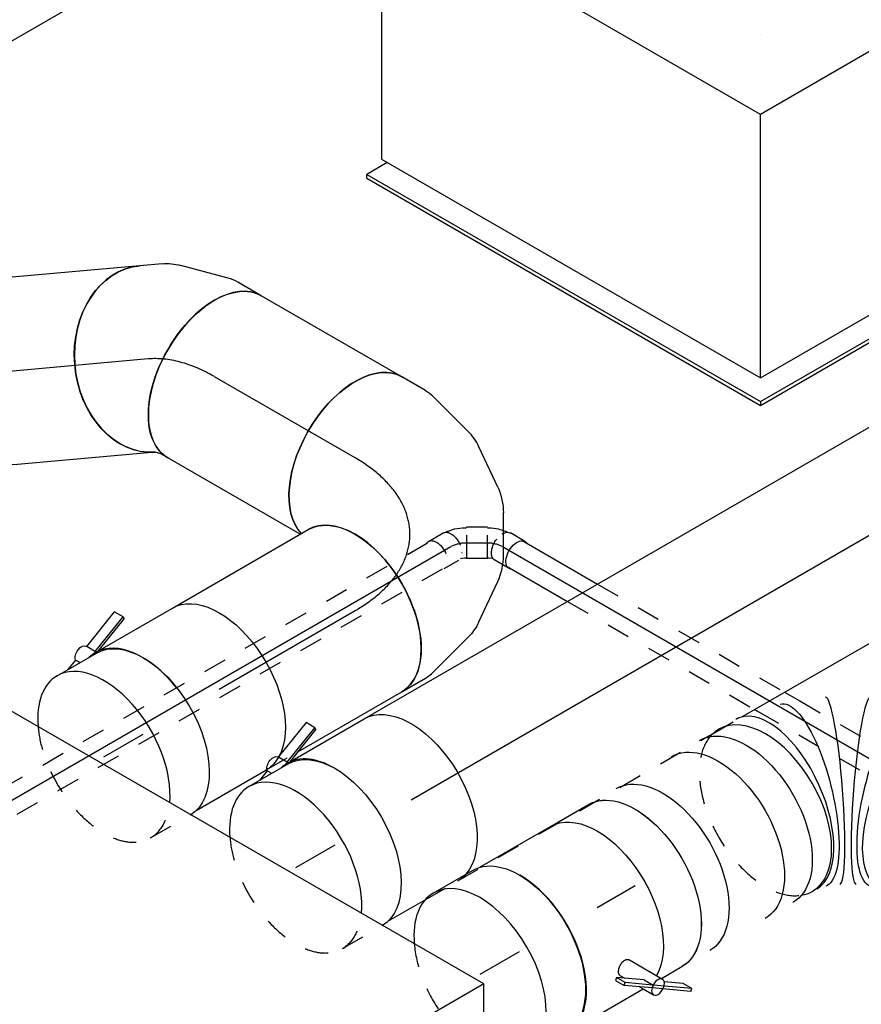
# Model space of a CAD drawing. Extents: x -138812 to 250702, y -18987 to 104055.
# Tile 29 of 193: x 21230 to 22129, y 25170 to 26222. Entities that reach past the tile are written whole.
import ezdxf
from ezdxf.enums import TextEntityAlignment as Align

# ---------------------------------------------------------------- set-up
doc = ezdxf.new("R2010")
doc.units = 0
doc.header["$LTSCALE"] = 50
doc.linetypes.add('CENTER2', pattern=[28.575, 19.05, -3.175, 3.175, -3.175])
doc.linetypes.add('STREEPJES', pattern=[0.1, 0.05, -0.05])
doc.layers.get('0').update_dxf_attribs({"linetype": 'CONTINUOUS'})
for name, color, linetype in [('WL524---_D', 153, 'CONTINUOUS'), ('WL524---_HARTLIJN', 8, 'CONTINUOUS'), ('WL570---_RETOUR_RST', 2, 'CONTINUOUS'), ('WL570---_RETOUR_RST_HL', 1, 'CONTINUOUS'), ('WL570---_TOEVOER', 3, 'CONTINUOUS'), ('WL570---_TOEVOER_HL', 8, 'CONTINUOUS'), ('WL5911--_D', 2, 'CONTINUOUS'), ('WM570---_RETOUR_RST_PR', 1, 'CONTINUOUS'), ('WM570---_TOEVOER_PR', 1, 'CONTINUOUS')]:
    doc.layers.add(name, color=color, linetype=linetype)
doc.styles.add('BURO-018', font='ARIAL.TTF', dxfattribs={"height": 90})
doc.styles.add('BURO-025', font='ARIAL.TTF', dxfattribs={"height": 125})

# ---------------------------------------------------------------- blocks, each defined once
blk = doc.blocks.new('*U744')
at = {"color": 0, "ltscale": 10}
for p, q in [((15, 16, -1850.9), (108, 16, -1850.9)), ((339, 16, -1850.9), (357.7, 16, -1850.9)), ((977.8, 16, -1850.9), (1395.8, 16, -1850.9)), ((15, -16, -1850.9), (89.5, -16, -1850.9)), ((320.5, -16, -1850.9), (324.8, -16, -1850.9)), ((994.4, -16, -1850.9), (1395.8, -16, -1850.9))]:
    blk.add_line(p, q, dxfattribs=at)
at = {"color": 8, "linetype": 'STREEPJES', "ltscale": 10}
for p, q in [((108, 16, -1850.9), (339, 16, -1850.9)), ((357.7, 16, -1850.9), (977.8, 16, -1850.9)), ((89.5, -16, -1850.9), (320.5, -16, -1850.9)), ((324.8, -16, -1850.9), (994.4, -16, -1850.9))]:
    blk.add_line(p, q, dxfattribs=at)
at = {"layer": 'WL524---_HARTLIJN', "linetype": 'CENTER2'}
blk.add_line((0, 0, -1850.9), (1416.7, 0, -1850.9), dxfattribs=at)
at = {"layer": 'WL524---_D', "color": 1, "style": 'BURO-018'}
blk.add_attdef('POSNR', text='', height=90, dxfattribs=at).set_placement((0, 0), align=Align.MIDDLE)
blk = doc.blocks.new('*U747')
at = {"color": 8, "linetype": 'STREEPJES', "ltscale": 10}
for p, q in [((20.9, 16, -2286.1), (600.5, 16, -2286.1)), ((20.9, -16, -2286.1), (600.5, -16, -2286.1))]:
    blk.add_line(p, q, dxfattribs=at)
at = {"layer": 'WL524---_HARTLIJN', "linetype": 'CENTER2'}
blk.add_line((0, 0, -2286.1), (615.5, 0, -2286.1), dxfattribs=at)
at = {"layer": 'WL524---_D', "color": 1, "style": 'BURO-018'}
blk.add_attdef('POSNR', text='', height=90, dxfattribs=at).set_placement((0, 0), align=Align.MIDDLE)
blk = doc.blocks.new('*U748')
at = {"color": 8, "linetype": 'STREEPJES', "ltscale": 10}
for p, q in [((-26.1, 16.8, -1845.1), (-8.2, 16.8, -1845.1)), ((-5.2, 16, -1845.1), (-3.9, 16, -1845.1)), ((-3.1, 15.9, -1845.1), (-3.9, 16, -1845.1)), ((-3.1, 15.9, -1845.1), (4.5, 14.4, -1845.1)), ((-1.3, 11.9, -1845.1), (-1, 11.3, -1845.1)), ((4.5, 14.4, -1845.1), (4.8, 14.3, -1845.1)), ((4.8, 14.3, -1845.1), (12.4, 11.3, -1845.1)), ((12.4, 11.3, -1845.1), (16, 9.3, -1845.1)), ((0.3, -19.5, -1845.1), (17.1, 9.5, -1845.1)), ((17.1, 9.5, -1845.1), (16, 9.3, -1845.1)), ((36.1, -1.5, -1845.1), (17.1, 9.5, -1845.1)), ((19.3, -30.5, -1845.1), (36.1, -1.5, -1845.1)), ((-26.1, -16.8, -1845.1), (-8.2, -16.8, -1845.1)), ((-5.6, -16.2, -1845.1), (-4.4, -16.5, -1845.1)), ((-4.4, -16.5, -1845.1), (-1.5, -17.6, -1845.1)), ((-1.5, -17.6, -1845.1), (0, -18.5, -1845.1)), ((-1.3, -11.9, -1845.1), (-1, -11.3, -1845.1)), ((0.3, -19.5, -1845.1), (0, -18.5, -1845.1)), ((19.3, -30.5, -1845.1), (0.3, -19.5, -1845.1))]:
    blk.add_line(p, q, dxfattribs=at)
at = {"color": 8, "linetype": 'STREEPJES', "ltscale": 10, "extrusion": (-4.26297e-17, -3.94865e-17, -1)}
for centre, start_param, end_param in [((-26.1, 0, -1845.1), 0, 3.451437), ((-26.1, 0, -1845.1), 5.973341, 6.280044), ((-8.2, 0, -1845.1), 0, 3.141593)]:
    blk.add_ellipse(centre, major_axis=(0, 16.8), ratio=0.57735, start_param=start_param, end_param=end_param, dxfattribs=at)
at = {"layer": 'WL524---_HARTLIJN', "linetype": 'CENTER2', "extrusion": (-4.26297e-17, -3.94865e-17, -1)}
blk.add_ellipse((1.6, -15.7, -1845.1), major_axis=(19.2, -11.1), ratio=0.57735, start_param=3.926991, end_param=4.712389, dxfattribs=at)
at = {"layer": 'WL524---_D', "color": 1, "style": 'BURO-018'}
blk.add_attdef('POSNR', text='', height=90, dxfattribs=at).set_placement((0, 0), align=Align.MIDDLE)
blk = doc.blocks.new('*U749')
at = {"color": 8, "linetype": 'STREEPJES', "ltscale": 10}
for p, q in [((-9, 16, -1845.1), (-5.1, 16, -1845.1)), ((-5, 16, -1845.1), (3, 14.8, -1845.1)), ((3.3, 14.7, -1845.1), (3, 14.8, -1845.1)), ((3.3, 14.7, -1845.1), (8, 13.1, -1845.1)), ((7.1, 9.6, -1845.1), (6.5, 9.3, -1845.1)), ((-4.8, -10.9, -1845.1), (-4.8, -10.3, -1845.1)), ((-9, -16, -1845.1), (-7.5, -16, -1845.1)), ((-7.5, -16, -1845.1), (-4.4, -16.5, -1845.1)), ((-4.4, -16.5, -1845.1), (-3.2, -16.9, -1845.1)), ((7.3, -23.6, -1845.1), (-1.3, -18.6, -1845.1))]:
    blk.add_line(p, q, dxfattribs=at)
at = {"color": 0, "ltscale": 10}
for p, q in [((8, 13.1, -1845.1), (10.7, 12.2, -1845.1)), ((10.7, 12.2, -1845.1), (11.4, 11.9, -1845.1)), ((11.4, 11.9, -1845.1), (12.5, 11.3, -1845.1)), ((31, 1.5, -1845.1), (15.5, 10.5, -1845.1)), ((14.2, -27.6, -1845.1), (7.3, -23.6, -1845.1))]:
    blk.add_line(p, q, dxfattribs=at)
at = {"color": 0, "ltscale": 10, "extrusion": (-1.04771e-31, 5.55112e-17, -1)}
for centre, start_param, end_param in [((7.1, -4.1, -1845.1), 2.435982, 3.141593), ((22.6, -13.1, -1845.1), 0, 3.451437), ((22.6, -13.1, -1845.1), 5.973341, 6.280044)]:
    blk.add_ellipse(centre, major_axis=(-8.4, -14.5), ratio=0.57735, start_param=start_param, end_param=end_param, dxfattribs=at)
at = {"color": 8, "linetype": 'STREEPJES', "ltscale": 10, "extrusion": (-1.04771e-31, 5.55112e-17, -1)}
blk.add_ellipse((7.1, -4.1, -1845.1), major_axis=(-8.4, -14.5), ratio=0.57735, start_param=0, end_param=2.435982, dxfattribs=at)
at = {"layer": 'WL524---_HARTLIJN', "linetype": 'CENTER2'}
blk.add_line((-31, 0, -1845.1), (-9.2, 0, -1845.1), dxfattribs=at)
at = {"layer": 'WL524---_HARTLIJN', "linetype": 'CENTER2', "extrusion": (-9.24446e-32, 5.55112e-17, -1)}
blk.add_ellipse((-9.2, -12.8, -1845.1), major_axis=(22.2, 0), ratio=0.57735, start_param=4.712389, end_param=5.497787, dxfattribs=at)
at = {"layer": 'WL524---_D', "color": 1, "style": 'BURO-018'}
blk.add_attdef('POSNR', text='', height=90, dxfattribs=at).set_placement((0, 0), align=Align.MIDDLE)
blk = doc.blocks.new('*U968')
at = {"color": 0, "ltscale": 10}
for p, q in [((-276.4, 331.6, -1133.8), (-417.2, 87.7, -1133.8)), ((191.5, 331.6, -1133.8), (-276.4, 331.6, -1133.8)), ((-42.5, -73.5, -1133.8), (-276.4, 331.6, -1133.8)), ((425.4, -73.5, -1133.8), (191.5, 331.6, -1133.8)), ((-417.2, 87.7, -1133.8), (-183.3, -317.5, -1133.8)), ((-440.9, 77.8, -1133.8), (-438.9, 81.3, -1133.8)), ((-440.9, 77.8, -1133.8), (-198, -342.9, -1133.8)), ((-413.6, 81.3, -1133.8), (-438.9, 81.3, -1133.8)), ((-438.9, 81.3, -1133.8), (-196, -339.4, -1133.8)), ((-183.3, -317.5, -1133.8), (-42.5, -73.5, -1133.8)), ((425.4, -73.5, -1133.8), (-42.5, -73.5, -1133.8)), ((284.5, -317.5, -1133.8), (425.4, -73.5, -1133.8)), ((-183.3, -317.5, -1133.8), (284.5, -317.5, -1133.8)), ((289.9, -339.4, -1133.8), (277.2, -317.5, -1133.8)), ((-196, -339.4, -1133.8), (-198, -342.9, -1133.8)), ((-198, -342.9, -1133.8), (287.8, -342.9, -1133.8)), ((-196, -339.4, -1133.8), (289.9, -339.4, -1133.8)), ((287.8, -342.9, -1133.8), (289.9, -339.4, -1133.8))]:
    blk.add_line(p, q, dxfattribs=at)
at = {"color": 8, "linetype": 'STREEPJES', "ltscale": 10}
for q in [(23.5, 217.4, -1133.8), (-20.7, 205.6, -1133.8), (81.3, 205.6, -1133.8), (-39.4, 173.2, -1133.8), (137.4, 173.2, -1133.8), (-27.6, 129, -1133.8), (11.6, 84.9, -1133.8), (67.7, 52.5, -1133.8), (125.5, 40.7, -1133.8), (169.7, 52.5, -1133.8), (188.4, 84.9, -1133.8), (176.6, 129, -1133.8)]:
    blk.add_line((74.5, 129, -1133.8), q, dxfattribs=at)
at = {"color": 0, "ltscale": 10}
blk.add_ellipse((74.5, 129, -1133.8), major_axis=(108.3, -62.5), ratio=0.57735, dxfattribs=at)
at = {"layer": 'WL570---_RETOUR_RST_HL', "linetype": 'CENTER2'}
blk.add_circle((0, 0, -1133.8), 0.075, dxfattribs=at)
at = {"layer": 'WL570---_RETOUR_RST', "color": 1, "style": 'BURO-018'}
for tag in ['MC', 'Q']:
    blk.add_attdef(tag, text='', height=90, dxfattribs=at).set_placement((0, 0), align=Align.MIDDLE)
at = {"layer": 'WM570---_RETOUR_RST_PR', "color": 1, "style": 'BURO-018'}
blk.add_attdef('POSNR', text='', height=90, dxfattribs=at).set_placement((0, 0), align=Align.MIDDLE)
blk = doc.blocks.new('*U1034')
at = {"color": 0, "ltscale": 10}
for p, q in [((0, 100, -2843.4), (48.5, 100, -2843.4)), ((0, -100, -2843.4), (48.5, -100, -2843.4))]:
    blk.add_line(p, q, dxfattribs=at)
for start_param, end_param in [(0, 0.886396), (3.141593, 6.283185), (2.411332, 3.141593)]:
    blk.add_ellipse((0, 0, -2843.4), major_axis=(0, 100), ratio=0.57735, start_param=start_param, end_param=end_param, dxfattribs=at)
at = {"color": 0, "ltscale": 10, "extrusion": (2.67592e-17, -7.95482e-17, -1)}
blk.add_ellipse((48.5, 0, -2843.4), major_axis=(0, 100), ratio=0.57735, start_param=0, end_param=3.141593, dxfattribs=at)
at = {"color": 8, "linetype": 'STREEPJES', "ltscale": 10}
blk.add_ellipse((0, 0, -2843.4), major_axis=(0, 100), ratio=0.57735, start_param=0.886396, end_param=2.411332, dxfattribs=at)
at = {"layer": 'WL570---_TOEVOER_HL', "linetype": 'CENTER2'}
blk.add_line((0, 0, -2843.4), (48.5, 0, -2843.4), dxfattribs=at)
at = {"layer": 'WM570---_TOEVOER_PR', "color": 1, "style": 'BURO-018'}
blk.add_attdef('POSNR', text='', height=90, dxfattribs=at).set_placement((0, 0), align=Align.MIDDLE)
blk = doc.blocks.new('*U1035')
at = {"color": 0, "ltscale": 10}
blk.add_line((0, 100, -2515), (48.5, 100, -2515), dxfattribs=at)
at = {"color": 8, "linetype": 'STREEPJES', "ltscale": 10}
for p in [(0, -100, -2515), (49.5, -100, -2515)]:
    blk.add_line(p, (48.5, -100, -2515), dxfattribs=at)
at = {"color": 0, "ltscale": 10}
for start_param, end_param in [(0, 0.886396), (3.825993, 6.283185)]:
    blk.add_ellipse((0, 0, -2515), major_axis=(0, 100), ratio=0.57735, start_param=start_param, end_param=end_param, dxfattribs=at)
at = {"color": 0, "ltscale": 10, "extrusion": (-4.26297e-17, -3.94865e-17, -1)}
blk.add_ellipse((48.5, 0, -2515), major_axis=(0, 100), ratio=0.57735, start_param=0, end_param=3.124112, dxfattribs=at)
at = {"color": 8, "linetype": 'STREEPJES', "ltscale": 10}
for start_param, end_param in [(0.886396, 3.141593), (3.141593, 3.825993)]:
    blk.add_ellipse((0, 0, -2515), major_axis=(0, 100), ratio=0.57735, start_param=start_param, end_param=end_param, dxfattribs=at)
at = {"layer": 'WL570---_TOEVOER_HL', "linetype": 'CENTER2'}
blk.add_line((0, 0, -2515), (48.5, 0, -2515), dxfattribs=at)
at = {"layer": 'WM570---_TOEVOER_PR', "color": 1, "style": 'BURO-018'}
blk.add_attdef('POSNR', text='', height=90, dxfattribs=at).set_placement((0, 0), align=Align.MIDDLE)
blk = doc.blocks.new('*U1036')
at = {"color": 0, "ltscale": 10}
blk.add_line((0, 100, -2682.5), (48.5, 100, -2682.5), dxfattribs=at)
at = {"color": 8, "linetype": 'STREEPJES', "ltscale": 10}
for p in [(0, -100, -2682.5), (49.5, -100, -2682.5)]:
    blk.add_line(p, (48.5, -100, -2682.5), dxfattribs=at)
at = {"color": 0, "ltscale": 10}
for start_param, end_param in [(0, 0.886396), (3.825993, 6.283185)]:
    blk.add_ellipse((0, 0, -2682.5), major_axis=(0, 100), ratio=0.57735, start_param=start_param, end_param=end_param, dxfattribs=at)
at = {"color": 0, "ltscale": 10, "extrusion": (-4.26297e-17, -3.94865e-17, -1)}
blk.add_ellipse((48.5, 0, -2682.5), major_axis=(0, 100), ratio=0.57735, start_param=0, end_param=3.124112, dxfattribs=at)
at = {"color": 8, "linetype": 'STREEPJES', "ltscale": 10}
for start_param, end_param in [(0.886396, 3.141593), (3.141593, 3.825993)]:
    blk.add_ellipse((0, 0, -2682.5), major_axis=(0, 100), ratio=0.57735, start_param=start_param, end_param=end_param, dxfattribs=at)
at = {"layer": 'WL570---_TOEVOER_HL', "linetype": 'CENTER2'}
blk.add_line((0, 0, -2682.5), (48.5, 0, -2682.5), dxfattribs=at)
at = {"layer": 'WM570---_TOEVOER_PR', "color": 1, "style": 'BURO-018'}
blk.add_attdef('POSNR', text='', height=90, dxfattribs=at).set_placement((0, 0), align=Align.MIDDLE)
blk = doc.blocks.new('*U1042')
at = {"color": 2, "ltscale": 10}
for p, q in [((-8.3, 127.7, -2446.3), (-52.6, 110.5, -2446.3)), ((-2.9, 118.2, -2446.3), (-8.3, 127.7, -2446.3)), ((-47.1, 101.1, -2446.3), (-2.9, 118.2, -2446.3)), ((-2.7, 116.2, -2446.3), (-44.4, 100, -2446.3)), ((-2.7, 116.2, -2446.3), (-2.9, 118.2, -2446.3)), ((-46.5, 100, -2446.3), (-52.8, 110.9, -2446.3)), ((-70, 103.7, -2446.3), (-82.2, 99, -2446.3)), ((-67.3, 99, -2446.3), (-70, 103.7, -2446.3)), ((-47.5, 100, -2446.3), (-46.5, 100, -2446.3)), ((-46.5, 100, -2446.3), (47.5, 100, -2446.3)), ((-38.7, -100, -2446.3), (47.5, -100, -2446.3)), ((48.7, -100, -2446.3), (47.5, -100, -2446.3))]:
    blk.add_line(p, q, dxfattribs=at)
at = {"color": 2, "ltscale": 10, "extrusion": (-1.16467e-16, 1.31341e-16, -1)}
for centre, major_axis, start_param, end_param in [((-61.2, 106.1, -2446.3), (-8.4, -4.85), 0.434478, 3.141593), ((47.5, 0, -2446.3), (0, 100), 0, 2.794924)]:
    blk.add_ellipse(centre, major_axis=major_axis, ratio=0.57735, start_param=start_param, end_param=end_param, dxfattribs=at)
at = {"color": 2, "ltscale": 10}
for start_param, end_param in [(0, 0.142646), (4.955401, 6.283185)]:
    blk.add_ellipse((-47.5, 0, -2446.3), major_axis=(0, 100), ratio=0.57735, start_param=start_param, end_param=end_param, dxfattribs=at)
at = {"color": 8, "linetype": 'STREEPJES', "ltscale": 10, "extrusion": (-1.16467e-16, 1.31341e-16, -1)}
blk.add_ellipse((47.5, 0, -2446.3), major_axis=(0, 100), ratio=0.57735, start_param=2.794924, end_param=3.120517, dxfattribs=at)
at = {"layer": 'WL570---_TOEVOER', "color": 1, "style": 'BURO-018'}
blk.add_attdef('I', text='', height=90, dxfattribs=at).set_placement((0, 0), align=Align.MIDDLE)
at = {"layer": 'WM570---_TOEVOER_PR', "color": 1, "style": 'BURO-018'}
blk.add_attdef('POSNR', text='', height=90, dxfattribs=at).set_placement((0, 0), align=Align.MIDDLE)
blk = doc.blocks.new('*U1044')
at = {"color": 0, "ltscale": 10}
for p, q in [((-43.8, 100, -1909.6), (-35.4, 100, -1909.6)), ((-35.4, 100, -1909.6), (-29.2, 101.7, -1909.6)), ((65, -76.5, -1909.6), (84.5, -62.9, -1909.6)), ((-3.7, -98.6, -1909.6), (46.9, -85, -1909.6)), ((-43.8, -100, -1909.6), (-14.7, -100, -1909.6))]:
    blk.add_line(p, q, dxfattribs=at)
at = {"color": 0, "ltscale": 10, "extrusion": (1.03585e-16, -6.83926e-17, -1)}
for centre, major_axis, ratio, start_param, end_param in [((27, 19, -1909.6), (-57.5, 81.8), 0.788675, 0.020167, 3.141593), ((13.7, 9.6, -1909.6), (42.6, -91.2), 0.750739, 6.150885, 6.415485)]:
    blk.add_ellipse(centre, major_axis=major_axis, ratio=ratio, start_param=start_param, end_param=end_param, dxfattribs=at)
at = {"color": 0, "ltscale": 10}
for centre, major_axis, ratio, start_param, end_param in [((-43.8, 0, -1909.6), (0, 100), 0.57735, 3.141593, 6.283185), ((-22.3, 0, -1909.6), (13.1, -99.6), 0.646887, 6.198226, 6.368145)]:
    blk.add_ellipse(centre, major_axis=major_axis, ratio=ratio, start_param=start_param, end_param=end_param, dxfattribs=at)
at = {"layer": 'WL570---_TOEVOER_HL', "linetype": 'CENTER2'}
blk.add_ellipse((-125.4, 141.4, -1909.6), major_axis=(173.2, -100), ratio=0.57735, start_param=5.497787, end_param=6.021386, dxfattribs=at)
at = {"layer": 'WM570---_TOEVOER_PR', "color": 1, "style": 'BURO-018'}
blk.add_attdef('POSNR', text='', height=90, dxfattribs=at).set_placement((0, 0), align=Align.MIDDLE)
blk = doc.blocks.new('*U1045')
at = {"color": 0, "ltscale": 10}
for p, q in [((1.5, 100, -1867.3), (149.3, 100, -1867.3)), ((0, -100, -1867.3), (149.3, -100, -1867.3))]:
    blk.add_line(p, q, dxfattribs=at)
blk.add_ellipse((0, 0, -1867.3), major_axis=(0, 100), ratio=0.788675, start_param=3.141593, end_param=6.263018, dxfattribs=at)
at = {"color": 0, "ltscale": 10, "extrusion": (-4.64067e-17, -5.15873e-17, -1)}
blk.add_ellipse((149.3, 0, -1867.3), major_axis=(0, 100), ratio=0.788675, start_param=0, end_param=3.141593, dxfattribs=at)
at = {"layer": 'WL570---_TOEVOER_HL', "linetype": 'CENTER2'}
blk.add_line((0, 0, -1867.3), (149.3, 0, -1867.3), dxfattribs=at)
at = {"layer": 'WM570---_TOEVOER_PR', "color": 1, "style": 'BURO-018'}
blk.add_attdef('POSNR', text='', height=90, dxfattribs=at).set_placement((0, 0), align=Align.MIDDLE)
blk = doc.blocks.new('*U1049')
at = {"color": 2, "ltscale": 10}
for p, q in [((432.7, -226.3, -2904.4), (65.3, 410.1, -2904.4)), ((432.7, -226.3, -2904.4), (40.8, -226.3, -2904.4)), ((326.6, -410.1, -2904.4), (432.7, -226.3, -2904.4))]:
    blk.add_line(p, q, dxfattribs=at)
at = {"layer": 'WL5911--_D', "color": 2, "style": 'BURO-025'}
blk.add_attdef('POSNR', text='', height=125, dxfattribs=at).set_placement((0, 0), align=Align.MIDDLE)
blk = doc.blocks.new('*U1050')
at = {"color": 0, "ltscale": 10}
for p, q in [((9.9, 100, -2063.2), (173.5, 100, -2063.2)), ((0, -100, -2063.2), (173.5, -100, -2063.2))]:
    blk.add_line(p, q, dxfattribs=at)
blk.add_ellipse((0, 0, -2063.2), major_axis=(0, 100), ratio=0.57735, start_param=3.141593, end_param=6.123637, dxfattribs=at)
at = {"color": 0, "ltscale": 10, "extrusion": (7.43708e-18, -5.9805e-17, -1)}
blk.add_ellipse((173.5, 0, -2063.2), major_axis=(0, 100), ratio=0.57735, start_param=0, end_param=3.141593, dxfattribs=at)
at = {"layer": 'WL570---_TOEVOER_HL', "linetype": 'CENTER2'}
blk.add_line((0, 0, -2063.2), (173.5, 0, -2063.2), dxfattribs=at)
at = {"layer": 'WM570---_TOEVOER_PR', "color": 1, "style": 'BURO-018'}
blk.add_attdef('POSNR', text='', height=90, dxfattribs=at).set_placement((0, 0), align=Align.MIDDLE)
blk = doc.blocks.new('*U1051')
at = {"color": 0, "ltscale": 10}
for p, q in [((0, 100, -2412.7), (167.7, 100, -2412.7)), ((0, -100, -2412.7), (1.2, -100, -2412.7)), ((39.5, -100, -2412.7), (167.7, -100, -2412.7))]:
    blk.add_line(p, q, dxfattribs=at)
at = {"color": 8, "linetype": 'STREEPJES', "ltscale": 10}
blk.add_line((1.2, -100, -2412.7), (39.5, -100, -2412.7), dxfattribs=at)
at = {"color": 0, "ltscale": 10, "extrusion": (2.67592e-17, -7.95482e-17, -1)}
blk.add_ellipse((167.7, 0, -2412.7), major_axis=(0, 100), ratio=0.57735, start_param=0, end_param=3.141593, dxfattribs=at)
at = {"layer": 'WL570---_TOEVOER_HL', "linetype": 'CENTER2'}
blk.add_line((0, 0, -2412.7), (167.7, 0, -2412.7), dxfattribs=at)
at = {"layer": 'WM570---_TOEVOER_PR', "color": 1, "style": 'BURO-018'}
blk.add_attdef('POSNR', text='', height=90, dxfattribs=at).set_placement((0, 0), align=Align.MIDDLE)
blk = doc.blocks.new('*U1052')
at = {"color": 0, "ltscale": 10}
for p, q in [((19.5, 166.2, -2178.7), (5, 191.4, -2178.7)), ((37.3, 105.4, -2178.7), (23.7, 156, -2178.7)), ((34.8, 38.1, -2178.7), (39, 85.5, -2178.7)), ((3.5, -28.3, -2178.7), (26.3, 11.2, -2178.7)), ((-54.5, -76.5, -2178.7), (-15.6, -49.2, -2178.7)), ((-123.3, -98.6, -2178.7), (-72.6, -85, -2178.7)), ((-163.3, -100, -2178.7), (-134.2, -100, -2178.7))]:
    blk.add_line(p, q, dxfattribs=at)
at = {"color": 0, "ltscale": 10, "extrusion": (2.67592e-17, -7.95482e-17, -1)}
for centre, major_axis, ratio, start_param, end_param in [((-81.6, 141.4, -2178.7), (-86.6, -50), 0.57735, 0.159548, 3.141593), ((-70.9, 122.8, -2178.7), (92.8, 38.5), 0.646887, 6.198226, 6.368145), ((-64.1, 54.6, -2178.7), (-96.1, 30.4), 0.803023, 2.966153, 3.317032), ((-105.8, 9.6, -2178.7), (42.6, -91.2), 0.750739, 6.150885, 6.415485)]:
    blk.add_ellipse(centre, major_axis=major_axis, ratio=ratio, start_param=start_param, end_param=end_param, dxfattribs=at)
at = {"color": 0, "ltscale": 10}
for centre, major_axis, ratio, start_param, end_param in [((-61.3, 86.8, -2178.7), (100.3, 8.7), 0.750739, 6.150885, 6.415485), ((-163.3, 0, -2178.7), (0, 100), 0.57735, 3.141593, 6.283185), ((-79.3, 28.3, -2178.7), (-74.4, 68.1), 0.803023, 2.966153, 3.317032), ((-141.8, 0, -2178.7), (13.1, -99.6), 0.646887, 6.198226, 6.368145)]:
    blk.add_ellipse(centre, major_axis=major_axis, ratio=ratio, start_param=start_param, end_param=end_param, dxfattribs=at)
at = {"layer": 'WL570---_TOEVOER_HL', "linetype": 'CENTER2'}
blk.add_ellipse((-244.9, 141.4, -2178.7), major_axis=(173.2, -100), ratio=0.57735, start_param=5.497787, end_param=7.068583, dxfattribs=at)
at = {"layer": 'WM570---_TOEVOER_PR', "color": 1, "style": 'BURO-018'}
blk.add_attdef('POSNR', text='', height=90, dxfattribs=at).set_placement((0, 0), align=Align.MIDDLE)
blk = doc.blocks.new('*U1053')
at = {"color": 2, "ltscale": 10}
for p, q in [((-8.3, 127.7, -2613.7), (-52.6, 110.5, -2613.7)), ((-2.9, 118.2, -2613.7), (-8.3, 127.7, -2613.7)), ((-47.1, 101.1, -2613.7), (-2.9, 118.2, -2613.7)), ((-2.7, 116.2, -2613.7), (-44.4, 100, -2613.7)), ((-2.7, 116.2, -2613.7), (-2.9, 118.2, -2613.7)), ((-46.5, 100, -2613.7), (-52.8, 110.9, -2613.7)), ((-70, 103.7, -2613.7), (-82.2, 99, -2613.7)), ((-67.3, 99, -2613.7), (-70, 103.7, -2613.7)), ((-47.5, 100, -2613.7), (-46.5, 100, -2613.7)), ((-46.5, 100, -2613.7), (47.5, 100, -2613.7)), ((-38.7, -100, -2613.7), (7.2, -100, -2613.7))]:
    blk.add_line(p, q, dxfattribs=at)
at = {"color": 8, "linetype": 'STREEPJES', "ltscale": 10}
blk.add_line((7.2, -100, -2613.7), (47.5, -100, -2613.7), dxfattribs=at)
at = {"color": 2, "ltscale": 10, "extrusion": (-1.16467e-16, 1.31341e-16, -1)}
for centre, major_axis, start_param, end_param in [((-61.2, 106.1, -2613.7), (-8.4, -4.85), 0.434478, 3.141593), ((47.5, 0, -2613.7), (0, 100), 0, 2.947085)]:
    blk.add_ellipse(centre, major_axis=major_axis, ratio=0.57735, start_param=start_param, end_param=end_param, dxfattribs=at)
at = {"color": 2, "ltscale": 10}
for start_param, end_param in [(0, 0.142646), (5.490605, 6.283185)]:
    blk.add_ellipse((-47.5, 0, -2613.7), major_axis=(0, 100), ratio=0.57735, start_param=start_param, end_param=end_param, dxfattribs=at)
at = {"color": 8, "linetype": 'STREEPJES', "ltscale": 10, "extrusion": (-1.16467e-16, 1.31341e-16, -1)}
blk.add_ellipse((47.5, 0, -2613.7), major_axis=(0, 100), ratio=0.57735, start_param=2.947085, end_param=3.141593, dxfattribs=at)
at = {"layer": 'WL570---_TOEVOER', "color": 1, "style": 'BURO-018'}
blk.add_attdef('I', text='', height=90, dxfattribs=at).set_placement((0, 0), align=Align.MIDDLE)
at = {"layer": 'WM570---_TOEVOER_PR', "color": 1, "style": 'BURO-018'}
blk.add_attdef('POSNR', text='', height=90, dxfattribs=at).set_placement((0, 0), align=Align.MIDDLE)
blk = doc.blocks.new('*U1055')
at = {"color": 0, "ltscale": 10}
for p, q in [((0, 100, -2580.1), (1826.8, 100, -2580.1)), ((306.3, -100, -2580.1), (315, -100, -2580.1)), ((350.4, -100, -2580.1), (1826.8, -100, -2580.1))]:
    blk.add_line(p, q, dxfattribs=at)
at = {"color": 8, "linetype": 'STREEPJES', "ltscale": 10}
for p, q in [((0, -100, -2580.1), (306.3, -100, -2580.1)), ((315, -100, -2580.1), (350.4, -100, -2580.1))]:
    blk.add_line(p, q, dxfattribs=at)
at = {"layer": 'WL570---_TOEVOER_HL', "linetype": 'CENTER2'}
blk.add_line((0, 0, -2580.1), (1826.8, 0, -2580.1), dxfattribs=at)
at = {"layer": 'WM570---_TOEVOER_PR', "color": 1, "style": 'BURO-018'}
blk.add_attdef('POSNR', text='', height=90, dxfattribs=at).set_placement((0, 0), align=Align.MIDDLE)
blk = doc.blocks.new('*U1068')
at = {"color": 0, "ltscale": 10}
blk.add_line((5.2, -100, -2127.3), (2900, -100, -2127.3), dxfattribs=at)
at = {"layer": 'WM570---_TOEVOER_PR', "color": 1, "style": 'BURO-018'}
blk.add_attdef('POSNR', text='', height=90, dxfattribs=at).set_placement((0, 0), align=Align.MIDDLE)
blk = doc.blocks.new('*U1192')
at = {"color": 2, "ltscale": 10}
for p, q in [((-39.9, 100, -2776.3), (47.5, 100, -2776.3)), ((49.1, -65.7, -2776.3), (69.6, -101.2, -2776.3)), ((27.8, -75, -2776.3), (25.3, -77.1, -2776.3)), ((25.3, -77.1, -2776.3), (30.7, -86.5, -2776.3)), ((52.3, -92.2, -2776.3), (27.8, -75, -2776.3)), ((33.2, -84.5, -2776.3), (27.8, -75, -2776.3)), ((32.1, -74.9, -2776.3), (35.1, -80.2, -2776.3)), ((30.7, -86.5, -2776.3), (33.2, -84.5, -2776.3)), ((55.2, -103.7, -2776.3), (30.7, -86.5, -2776.3)), ((57.2, -101.3, -2776.3), (33.2, -84.5, -2776.3)), ((52.3, -92.2, -2776.3), (57.7, -101.7, -2776.3)), ((-47.5, -100, -2776.3), (46.5, -100, -2776.3)), ((44.2, -96, -2776.3), (46.5, -100, -2776.3)), ((46.5, -100, -2776.3), (52.8, -110.9, -2776.3)), ((55.2, -103.7, -2776.3), (57.7, -101.7, -2776.3)), ((89.2, -127.7, -2776.3), (55.2, -103.7, -2776.3)), ((57.7, -101.7, -2776.3), (57.2, -101.3, -2776.3)), ((91.8, -125.6, -2776.3), (57.7, -101.7, -2776.3)), ((86.3, -116.2, -2776.3), (69.8, -104.6, -2776.3)), ((91.8, -125.6, -2776.3), (86.3, -116.2, -2776.3)), ((89.2, -127.7, -2776.3), (91.8, -125.6, -2776.3))]:
    blk.add_line(p, q, dxfattribs=at)
at = {"color": 2, "ltscale": 10, "extrusion": (-3.41963e-17, 5.17926e-17, -1)}
blk.add_ellipse((47.5, 0, -2776.3), major_axis=(0, 100), ratio=0.57735, start_param=0, end_param=2.817169, dxfattribs=at)
at = {"color": 2, "ltscale": 10}
for centre, major_axis, start_param, end_param in [((-47.5, 0, -2776.3), (0, 100), 3.141593, 5.504969), ((-47.5, 0, -2776.3), (0, 100), 2.998946, 3.141593), ((61.2, -106.1, -2776.3), (-8.4, -4.85), 3.141593, 6.283185), ((61.2, -106.1, -2776.3), (-8.4, -4.85), 0, 3.141593)]:
    blk.add_ellipse(centre, major_axis=major_axis, ratio=0.57735, start_param=start_param, end_param=end_param, dxfattribs=at)
blk.add_spline([(32.1, -74.9, -2776.3), (32, -74.4, -2776.3), (31.9, -73.8, -2776.3), (32, -73.2, -2776.3), (32.1, -72.6, -2776.3), (32.3, -71.9, -2776.3), (32.6, -71.2, -2776.3), (33, -70.5, -2776.3), (33.5, -69.8, -2776.3), (34, -69.1, -2776.3), (34.6, -68.5, -2776.3), (35.2, -67.8, -2776.3), (36, -67.1, -2776.3), (36.7, -66.5, -2776.3), (37.5, -66, -2776.3), (38.3, -65.4, -2776.3), (39.2, -65, -2776.3), (40.1, -64.6, -2776.3), (41, -64.2, -2776.3), (41.8, -63.9, -2776.3), (42.7, -63.7, -2776.3), (43.6, -63.6, -2776.3), (44.4, -63.5, -2776.3), (45.2, -63.5, -2776.3), (45.9, -63.6, -2776.3), (46.6, -63.8, -2776.3), (47.3, -64.1, -2776.3), (47.9, -64.4, -2776.3), (48.4, -64.8, -2776.3), (48.8, -65.2, -2776.3), (49.1, -65.7, -2776.3)], degree=3, dxfattribs=at)
at = {"layer": 'WL570---_TOEVOER', "color": 1, "style": 'BURO-018'}
blk.add_attdef('I', text='', height=90, dxfattribs=at).set_placement((0, 0), align=Align.MIDDLE)
at = {"layer": 'WM570---_TOEVOER_PR', "color": 1, "style": 'BURO-018'}
blk.add_attdef('POSNR', text='', height=90, dxfattribs=at).set_placement((0, 0), align=Align.MIDDLE)
blk = doc.blocks.new('*U1193')
at = {"color": 0, "ltscale": 10}
for p, q in [((116.2, 72.8, -2595.9), (116, 72.8, -2595.9)), ((157.9, 48.6, -2595.9), (157.8, 48.7, -2595.9))]:
    blk.add_line(p, q, dxfattribs=at)
at = {"color": 8, "linetype": 'STREEPJES', "ltscale": 10}
for centre, start_param, end_param in [((0, 0, -2595.9), 0.208231, 2.933362), ((-17.1, -534.6, -2595.9), 3.141593, 9.421636)]:
    blk.add_ellipse(centre, major_axis=(0, 100), ratio=0.57735, start_param=start_param, end_param=end_param, dxfattribs=at)
at = {"color": 0, "ltscale": 10}
for centre, major_axis, ratio, start_param, end_param in [((0, 0, -2595.9), (0, 100), 0.57735, 0, 0.208231), ((0, 0, -2595.9), (0, 100), 0.57735, 3.141593, 6.283185), ((13.4, 0, -2595.9), (10.1, 99.9), 0.497511, 3.191932, 6.232846), ((13.4, 0, -2595.9), (10.1, 99.9), 0.497511, 6.232846, 6.333525), ((72.7, -17.6, -2595.9), (-43.3, -90.4), 0.106869, 0.008217, 3.133375), ((101.2, -34.1, -2595.9), (56.7, 82.8), 0.106869, 0.008217, 3.133375), ((146.1, -76.6, -2595.9), (81.4, 58.7), 0.497511, 0.050339, 3.091253), ((146.1, -76.6, -2595.9), (81.4, 58.7), 0.497511, 6.232846, 6.333525), ((168.1, -114.7, -2595.9), (-86.6, -50), 0.57735, 3.141593, 6.283185), ((198.6, -167.6, -2595.9), (-86.6, -50), 0.57735, 3.141593, 6.283185), ((0, 0, -2595.9), (0, 100), 0.57735, 2.933362, 3.141593), ((229.2, -220.5, -2595.9), (-86.6, -50), 0.57735, 3.141593, 6.283185), ((259.7, -273.4, -2595.9), (-86.6, -50), 0.57735, 3.141593, 6.283185), ((290.3, -326.3, -2595.9), (-86.6, -50), 0.57735, 3.141593, 5.655202), ((316.9, -383.2, -2595.9), (100.3, 8.7), 0.750739, 0.1323, 2.280047), ((306.8, -416, -2595.9), (-74.4, 68.1), 0.803023, 3.317032, 5.939391), ((271.9, -431.8, -2595.9), (13.1, -99.6), 0.646887, 0.084959, 3.056633), ((194.6, -441.7, -2595.9), (-30.5, 95.6), 0.287337, 6.257145, 6.309226), ((194.6, -441.7, -2595.9), (-30.5, 95.6), 0.287337, 3.167633, 6.257145), ((316.9, -383.2, -2595.9), (100.3, 8.7), 0.750739, 6.150885, 6.415485), ((306.8, -416, -2595.9), (-74.4, 68.1), 0.803023, 2.966153, 3.317032), ((271.9, -431.8, -2595.9), (13.1, -99.6), 0.646887, 6.198226, 6.368145)]:
    blk.add_ellipse(centre, major_axis=major_axis, ratio=ratio, start_param=start_param, end_param=end_param, dxfattribs=at)
at = {"color": 0, "ltscale": 10, "extrusion": (2.67592e-17, -7.95482e-17, -1)}
for centre, major_axis, ratio, start_param, end_param in [((42.8, -6, -2595.9), (28.3, 96.2), 0.313149, 6.256783, 9.398376), ((126.2, -54.2, -2595.9), (-69.2, -72.6), 0.313149, 0.026402, 3.167995), ((311.5, -363.1, -2595.9), (92.8, 38.5), 0.646887, 4.166828, 6.368145), ((315.3, -401.3, -2595.9), (-96.1, 30.4), 0.803023, 0.617662, 3.317032), ((292, -426.4, -2595.9), (42.6, -91.2), 0.750739, 3.273893, 6.415485), ((239.5, -431.8, -2595.9), (-11, 99.9), 0.490246, 6.229449, 9.371042), ((149.2, -460.9, -2595.9), (46.6, -88.9), 0.060492, 3.136547, 6.278139), ((107, -487.7, -2595.9), (-60.8, 79.8), 0.171379, 3.156268, 6.297861)]:
    blk.add_ellipse(centre, major_axis=major_axis, ratio=ratio, start_param=start_param, end_param=end_param, dxfattribs=at)
at = {"layer": 'WM570---_TOEVOER_PR', "color": 1, "style": 'BURO-018'}
blk.add_attdef('POSNR', text='', height=90, dxfattribs=at).set_placement((0, 0), align=Align.MIDDLE)
blk = doc.blocks.new('*U1194')
at = {"color": 0, "ltscale": 10}
for p, q in [((0, 100, -2742.7), (46.7, 100, -2742.7)), ((21.4, -100, -2742.7), (46.7, -100, -2742.7))]:
    blk.add_line(p, q, dxfattribs=at)
at = {"color": 0, "ltscale": 10, "extrusion": (2.67592e-17, -7.95482e-17, -1)}
blk.add_ellipse((46.7, 0, -2742.7), major_axis=(0, 100), ratio=0.57735, start_param=0, end_param=3.141593, dxfattribs=at)
at = {"layer": 'WL570---_TOEVOER_HL', "linetype": 'CENTER2'}
blk.add_line((0, 0, -2742.7), (46.7, 0, -2742.7), dxfattribs=at)
at = {"layer": 'WM570---_TOEVOER_PR', "color": 1, "style": 'BURO-018'}
blk.add_attdef('POSNR', text='', height=90, dxfattribs=at).set_placement((0, 0), align=Align.MIDDLE)
blk = doc.blocks.new('*U1195')
at = {"color": 0, "ltscale": 10, "extrusion": (2.67592e-17, -7.95482e-17, -1)}
for centre in [(0, 0, -2709.7), (34.2, 0, -2709.7), (102.7, 0, -2709.7), (137, 0, -2709.7)]:
    blk.add_ellipse(centre, major_axis=(0, 100), ratio=0.57735, start_param=0, end_param=3.141593, dxfattribs=at)
at = {"layer": 'WM570---_TOEVOER_PR', "color": 1, "style": 'BURO-018'}
blk.add_attdef('POSNR', text='', height=90, dxfattribs=at).set_placement((0, 0), align=Align.MIDDLE)

msp = doc.modelspace()

# ---------------------------------------------------------------- block references
at = {"layer": 'WL524---_D'}
for name, p, rotation in [('*U748', (21697.58133, 25663.1081, 1845.12388), 30.00000000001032), ('*U747', (21157.50514, 25351.29497, 2286.09424), 30.00000000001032), ('*U744', (21745.65239, 25659.02562, 1850.89738), 329.9999999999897)]:
    msp.add_blockref(name, p, dxfattribs=dict(at, rotation=rotation))
msp.add_blockref('*U749', (21738.58133, 25663.1081, 1845.12388), dxfattribs=at)
at = {"layer": 'WL570---_RETOUR_RST'}
ref = msp.add_blockref('*U968', (22021.31348, 26205.88468, 1133.81353), dxfattribs=dict(at, rotation=30.00000000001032))
ref.add_attrib('Q', '435', dxfattribs={"color": 1, "height": 90, "style": 'BURO-018'}).set_placement((22617.04201, 25813.96632), align=Align.MIDDLE)
ref.add_attrib('MC', 'A', dxfattribs={"color": 1, "height": 90, "style": 'BURO-018'}).set_placement((22617.04201, 26597.80304), align=Align.MIDDLE)
at = {"layer": 'WL570---_TOEVOER'}
for name, p, rotation in [('*U1068', (20223.70522, 25739.18172, 2127.25096), 30.00000000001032), ('*U1055', (21647.85477, 25388.31871, 2580.14492), 30.00000000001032), ('*U1044', (21399.83253, 25862.49292, 1909.56133), 149.9999999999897), ('*U1045', (21367.00937, 25859.56127, 1867.28834), 185.1039093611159), ('*U1050', (21588.02057, 25753.8425, 2063.21622), 149.9999999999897), ('*U1052', (21729.44193, 25672.19285, 2178.68627), 30.00000000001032), ('*U1051', (21442.80614, 25506.7036, 2412.72341), 30.00000000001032), ('*U1193', (22026.76662, 25377.14809, 2595.94256), 30.00000000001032), ('*U1042', (21401.65252, 25482.94355, 2446.3252), 30.00000000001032), ('*U1035', (21319.52566, 25434.35478, 2515.04009), 30.00000000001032), ('*U1053', (21606.70116, 25364.55866, 2613.7467), 30.00000000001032), ('*U1195', (21887.45689, 25296.71759, 2709.68848), 30.00000000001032), ('*U1036', (21524.57429, 25315.9699, 2682.4616), 30.00000000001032), ('*U1194', (21846.98474, 25273.35097, 2742.73385), 30.00000000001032), ('*U1192', (21805.83112, 25249.59092, 2776.33564), 30.00000000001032), ('*U1034', (21721.67291, 25202.17496, 2843.39194), 30.00000000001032)]:
    msp.add_blockref(name, p, dxfattribs=dict(at, rotation=rotation))
at = {"layer": 'WL5911--_D', "rotation": 30.00000000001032}
msp.add_blockref('*U1049', (21237.66608, 25171.28029, 2904.40411), dxfattribs=at)

doc.saveas('drawing.dxf')
